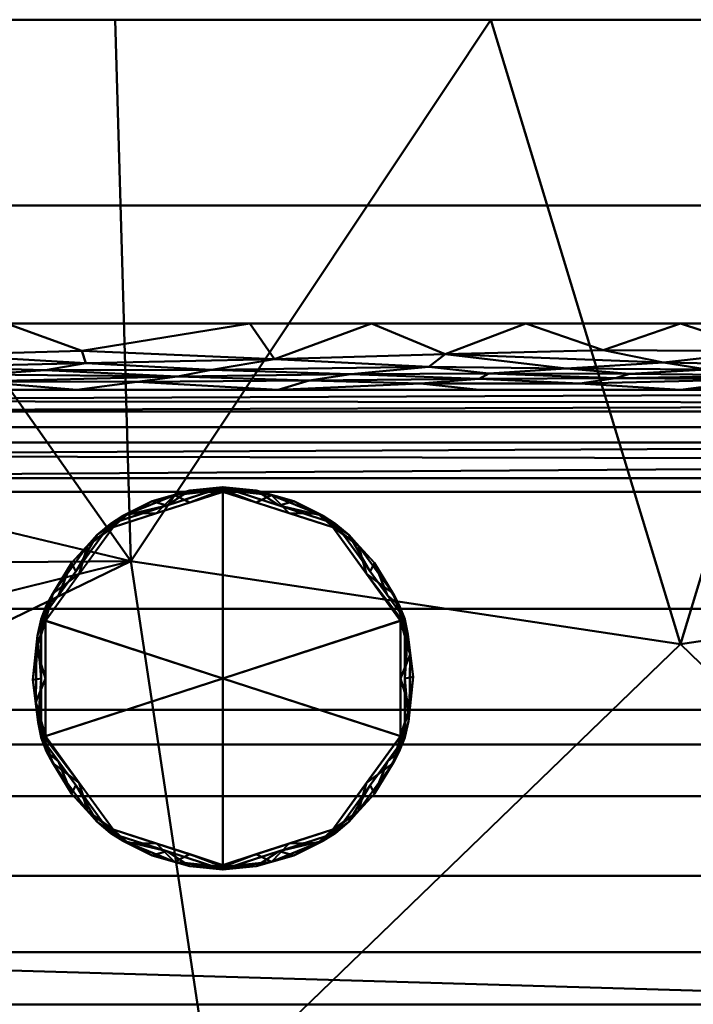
# Model space of a CAD drawing. Header units: millimetres. Extents: x -205 to 209, y -289 to 230.
# Tile 5 of 10: x -104 to 2, y 75 to 230. Entities that reach past the tile are written whole.
import ezdxf

# ---------------------------------------------------------------- set-up
doc = ezdxf.new("R2010")
doc.units = ezdxf.units.MM
doc.layers.add('3D-G-PLANOTM', color=6, linetype='Continuous', lineweight=30)

# ---------------------------------------------------------------- blocks, each defined once
blk = doc.blocks.new('族几何图形组合_2719-_3D_')
at = {"layer": '3D-G-PLANOTM', "lineweight": 40}
mesh = blk.add_polyface(dxfattribs=at)
corners = [(-200.77, 229.5, 53.75), (-146.04, 229.5, 30.53), (-88.68, 229.5, 14.81), (-29.74, 229.5, 6.88), (29.74, 229.5, 6.88), (88.69, 229.5, 14.81), (146.05, 229.5, 30.53), (200.77, 229.5, 53.75), (201.73, 201.09, 49.48), (202.53, 172.39, 47.22), (203.06, 143.58, 46.93), (203.2, 115.46, 48.49), (203.24, 87.67, 51.98), (203.55, 59.94, 57.64), (204.16, 32.42, 65.53), (204.58, 5.72, 75.22), (204.44, -20.45, 86.62), (203.56, -46.01, 99.62), (202, -70.65, 114.09), (199.68, -94.13, 129.82), (195.68, -117, 146.62), (189.29, -138.65, 163.52), (182.37, -158.94, 181.5), (174.19, -178.62, 201), (164.32, -196.82, 220.74), (152.53, -213.59, 240.58), (138.77, -228.88, 260.33), (123.4, -242.57, 280.06), (106.93, -254.6, 299.98), (89.74, -264.92, 320.25), (72.15, -273.5, 340.97), (54.47, -280.31, 362.26), (37.1, -285.34, 384.28), (20.97, -288.58, 407.54), (23.15, -288.58, 408.66), (25.27, -288.58, 409.9), (0.37, -289.11, 409.9), (-25.27, -288.58, 409.9), (-23.15, -288.58, 408.66), (-20.97, -288.58, 407.54), (-37.1, -285.34, 384.28), (-54.47, -280.31, 362.26), (-72.15, -273.5, 340.97), (-89.74, -264.92, 320.25), (-106.93, -254.6, 299.98), (-123.4, -242.57, 280.06), (-138.77, -228.88, 260.33), (-152.53, -213.59, 240.58), (-164.32, -196.82, 220.74), (-174.19, -178.62, 201), (-182.37, -158.94, 181.5), (-189.29, -138.65, 163.52), (-195.68, -117, 146.62), (-199.68, -94.13, 129.82), (-202, -70.65, 114.09), (-203.56, -46.01, 99.62), (-204.44, -20.45, 86.62), (-204.58, 5.72, 75.22), (-204.16, 32.42, 65.53), (-203.55, 59.94, 57.64), (-203.24, 87.67, 51.98), (-203.2, 115.46, 48.49), (-203.06, 143.58, 46.93), (-202.53, 172.39, 47.22), (-201.73, 201.09, 49.48), (14.93, -288.8, 409.9), (-14.97, -288.79, 409.9), (20.1, -288.69, 409.9), (-20.12, -288.69, 409.9), (22.69, -288.63, 409.9), (-22.7, -288.63, 409.9), (23.98, -288.61, 409.9), (-21.41, -288.66, 409.9), (21.4, -288.66, 409.9), (-23.98, -288.61, 409.9), (23.33, -288.62, 409.9), (-20.76, -288.67, 409.9), (20.75, -288.68, 409.9), (-23.34, -288.62, 409.9), (23.01, -288.63, 409.9), (-20.44, -288.68, 409.9), (20.43, -288.68, 409.9), (-23.02, -288.63, 409.9), (22.85, -288.63, 409.9), (-20.6, -288.68, 409.9), (20.59, -288.68, 409.9), (-22.86, -288.63, 409.9), (22.93, -288.63, 409.9), (-22.94, -288.63, 409.9), (-22.06, -288.58, 408.1), (22.06, -288.58, 408.1), (-24.1, -288.58, 409.21), (24.1, -288.58, 409.21), (-22.6, -288.58, 408.38), (21.51, -288.58, 407.82), (21.24, -288.58, 407.68), (-21.51, -288.58, 407.82), (22.6, -288.58, 408.38), (-23.62, -288.58, 408.94), (23.62, -288.58, 408.94), (-22.88, -288.58, 408.52), (21.78, -288.58, 407.96), (21.1, -288.58, 407.61), (-21.24, -288.58, 407.68), (-21.78, -288.58, 407.96), (22.88, -288.58, 408.52), (-23.39, -288.58, 408.8), (23.39, -288.58, 408.8), (-23.01, -288.58, 408.59), (21.65, -288.58, 407.89), (-23.51, -288.58, 408.87), (-21.1, -288.58, 407.61), (-21.65, -288.58, 407.89), (23.01, -288.58, 408.59), (23.27, -288.58, 408.73), (-23.27, -288.58, 408.73), (23.51, -288.58, 408.87), (-23.08, -288.58, 408.63), (-21.09, -288.67, 409.9), (-22.05, -288.65, 409.9), (22.77, -288.63, 409.9), (-22.78, -288.63, 409.9), (23.17, -288.62, 409.9), (-23.18, -288.62, 409.9), (21.07, -288.67, 409.9), (23.66, -288.61, 409.9), (-23.66, -288.61, 409.9), (22.04, -288.65, 409.9), (-21.25, -288.66, 409.9), (-20.93, -288.67, 409.9), (-21.73, -288.65, 409.9), (-22.37, -288.64, 409.9), (22.36, -288.64, 409.9), (21.23, -288.67, 409.9), (23.09, -288.63, 409.9), (-23.1, -288.62, 409.9), (20.91, -288.67, 409.9), (23.5, -288.62, 409.9), (-23.5, -288.62, 409.9), (21.72, -288.66, 409.9), (-21.57, -288.66, 409.9), (-21.89, -288.65, 409.9), (-22.54, -288.64, 409.9), (22.53, -288.64, 409.9), (21.88, -288.65, 409.9), (23.41, -288.62, 409.9), (-23.42, -288.62, 409.9), (21.56, -288.66, 409.9), (21.38, -288.58, 407.75), (-23.56, -288.58, 408.9), (22.74, -288.58, 408.45), (-21.92, -288.58, 408.03), (-22.74, -288.58, 408.45), (23.86, -288.58, 409.08), (21.92, -288.58, 408.03), (-22.33, -288.58, 408.24), (-21.38, -288.58, 407.75), (23.56, -288.58, 408.9), (-23.86, -288.58, 409.08), (22.33, -288.58, 408.24), (23.74, -288.58, 409.01), (-22.19, -288.58, 408.17), (23.68, -288.58, 408.97), (-23.74, -288.58, 409.01), (22.19, -288.58, 408.17), (23.8, -288.58, 409.04), (-23.8, -288.58, 409.04), (-23.68, -288.58, 408.97), (23.82, -288.61, 409.9), (-23.82, -288.61, 409.9), (23.74, -288.61, 409.9), (23.58, -288.62, 409.9), (-23.58, -288.61, 409.9), (-23.74, -288.61, 409.9), (23.98, -288.58, 409.14), (23.92, -288.58, 409.11), (-23.98, -288.58, 409.14), (-23.92, -288.58, 409.11), (-23.9, -288.61, 409.9), (23.9, -288.61, 409.9), (-24.04, -288.58, 409.18), (24.04, -288.58, 409.18), (31.48, -224.92, 210.63), (0, -48.21, 46), (-48.6, -245.18, 251.22), (89.63, -145.72, 125.17), (-73.59, 60.41, 14.14), (73.59, 60.41, 14.14), (-75.27, -148.09, 123.78), (95.97, -212.65, 207.98), (-100.38, -222.89, 226.76), (53.73, -263.42, 297.34), (-128.67, -160.44, 153.72), (0, 131.53, -0.89), (-46.16, -272.72, 324.88), (-15, -275.67, 328.28), (14.89, -273.21, 319.22), (-69.01, -202.5, 184.33), (-10.7, -185.38, 154.25), (-14.6, -121.5, 92.9), (-7.54, -248.17, 251.76), (-104.18, -40.3, 55.6), (104.18, -40.3, 55.6), (-86.2, 144.55, 7.04), (86.2, 144.55, 7.04)]
mesh.append_faces([[corners[k] for k in face] for face in [(28, 191, 27), (29, 191, 28), (27, 189, 26), (31, 191, 30), (123, 115, 135), (97, 132, 159), (151, 130, 89), (22, 185, 21), (133, 109, 73), (150, 132, 97), (65, 32, 67), (13, 187, 12), (88, 117, 86), (44, 190, 43), (69, 113, 120), (47, 190, 46), (115, 123, 106), (46, 190, 45), (3, 203, 2), (72, 112, 128), (117, 88, 38), (57, 201, 56), (98, 138, 167), (60, 186, 59), (59, 186, 58), (24, 189, 23), (155, 131, 93), (109, 133, 94), (148, 136, 95), (136, 148, 124), (132, 150, 143), (130, 151, 140), (131, 155, 119), (75, 157, 145), (119, 161, 141), (172, 167, 138), (175, 170, 153), (167, 172, 163), (170, 175, 168), (180, 74, 91), (74, 180, 178), (26, 189, 25), (49, 190, 48), (41, 194, 40), (66, 195, 36), (17, 202, 16), (6, 204, 5), (11, 204, 10)]], dxfattribs={"vtx0": -1, "vtx1": -1})
mesh.append_faces([[corners[k] for k in face] for face in [(189, 185, 22), (36, 195, 196), (32, 65, 191), (189, 27, 191), (14, 202, 187), (18, 185, 202), (12, 187, 204), (204, 6, 9), (193, 204, 187), (40, 194, 68), (43, 190, 194), (192, 54, 201), (1, 203, 63), (193, 203, 3), (183, 201, 186), (204, 193, 4), (186, 201, 58), (195, 66, 194), (200, 197, 198), (196, 182, 191), (200, 198, 182), (202, 183, 187), (183, 186, 187), (193, 186, 203), (185, 198, 199), (194, 190, 184), (185, 189, 182), (197, 184, 190), (182, 189, 191), (197, 192, 188), (49, 192, 190), (187, 186, 193), (195, 194, 184), (200, 195, 184), (196, 195, 200), (65, 196, 191), (192, 197, 190), (197, 188, 198), (199, 198, 188), (185, 182, 198), (201, 199, 188), (185, 199, 183), (200, 184, 197), (196, 200, 182), (199, 201, 183), (188, 192, 201), (185, 183, 202), (203, 186, 60)]], dxfattribs={"vtx0": -1, "vtx1": -1, "vtx2": -1})
mesh.append_faces([[corners[k] for k in face] for face in [(103, 76, 129), (79, 34, 114), (96, 118, 128), (75, 107, 116), (149, 78, 146), (33, 77, 85), (185, 20, 21), (75, 116, 157), (70, 108, 100), (69, 105, 113), (202, 14, 15), (187, 13, 14), (153, 170, 125), (204, 11, 12), (124, 148, 94), (204, 9, 10), (122, 114, 107), (38, 88, 82), (34, 79, 87), (67, 32, 33), (194, 41, 42), (39, 80, 84), (82, 115, 38), (174, 179, 168), (156, 129, 118), (86, 117, 108), (107, 75, 122), (190, 47, 48), (95, 136, 77), (113, 83, 120), (192, 50, 51), (72, 104, 112), (108, 70, 121), (94, 133, 124), (73, 109, 101), (39, 68, 80), (39, 84, 76), (78, 110, 106), (203, 1, 2), (108, 121, 86), (68, 39, 40), (34, 87, 83), (201, 54, 55), (114, 134, 79), (141, 161, 89), (129, 156, 103), (140, 151, 104), (143, 150, 105), (114, 122, 134), (115, 82, 135), (171, 162, 160), (98, 146, 138), (90, 144, 139), (104, 72, 140), (89, 130, 141), (131, 152, 93), (105, 69, 143), (127, 164, 159), (99, 137, 145), (78, 149, 110), (139, 154, 90), (146, 98, 149), (142, 100, 152), (125, 165, 153), (147, 101, 154), (118, 96, 156), (178, 180, 176), (164, 127, 144), (162, 171, 137), (137, 99, 162), (126, 166, 163), (144, 90, 164), (125, 160, 165), (126, 158, 166), (181, 71, 179), (160, 125, 171), (158, 126, 173), (168, 175, 174), (169, 176, 177), (176, 169, 178), (71, 181, 92), (179, 174, 181), (192, 52, 53), (190, 44, 45), (193, 3, 4), (196, 65, 36), (204, 4, 5), (203, 62, 63)]], dxfattribs={"vtx0": -1, "vtx2": -1})
mesh.append_faces([[corners[k] for k in face] for face in [(33, 85, 81, 67), (76, 103, 111, 39), (77, 33, 102, 95)]], dxfattribs={"vtx0": -1, "vtx3": -1})
mesh.append_faces([[corners[k] for k in face] for face in [(0, 1, 64)]], dxfattribs={"vtx1": -1})
mesh.append_faces([[corners[k] for k in face] for face in [(29, 30, 191), (157, 99, 145), (24, 25, 189), (147, 73, 101), (139, 147, 154), (31, 32, 191), (22, 23, 189), (132, 127, 159), (19, 20, 185), (113, 34, 83), (15, 16, 202), (8, 9, 6), (131, 142, 152), (18, 19, 185), (177, 158, 173), (142, 70, 100), (112, 96, 128), (53, 54, 192), (42, 43, 194), (66, 68, 194), (51, 52, 192), (49, 50, 192), (63, 64, 1), (123, 78, 106), (61, 62, 203), (57, 58, 201), (55, 56, 201), (155, 161, 119), (172, 126, 163), (173, 169, 177), (17, 18, 202), (60, 61, 203)]], dxfattribs={"vtx1": -1, "vtx2": -1})
mesh.append_faces([[corners[k] for k in face] for face in [(74, 37, 91), (6, 7, 8), (92, 35, 71)]], dxfattribs={"vtx2": -1})
mesh = blk.add_polyface(dxfattribs=at)
corners = [(186.49, 229.5, 447.86), (-186.49, 229.5, 447.86), (-191.74, 216.3, 445.05), (-196.63, 200.34, 441.66), (-201.1, 181.85, 437.73), (201.1, 181.85, 437.73), (196.63, 200.34, 441.66), (191.74, 216.3, 445.05)]
mesh.append_faces([[corners[k] for k in face] for face in [(3, 1, 2)]], dxfattribs={"vtx0": -1})
mesh.append_faces([[corners[k] for k in face] for face in [(3, 6, 0, 1)]], dxfattribs={"vtx0": -1, "vtx1": -1, "vtx3": -1})
mesh.append_faces([[corners[k] for k in face] for face in [(6, 7, 0), (4, 5, 6, 3)]], dxfattribs={"vtx2": -1})
mesh = blk.add_polyface(dxfattribs=at)
corners = [(-186.49, 229.5, 447.86), (186.49, 229.5, 447.86), (194.05, 229.5, 443.55), (200.77, 229.5, 438.06), (200.77, 229.5, 53.75), (146.05, 229.5, 30.53), (88.69, 229.5, 14.81), (29.74, 229.5, 6.88), (-29.74, 229.5, 6.88), (-88.68, 229.5, 14.81), (-146.04, 229.5, 30.53), (-200.77, 229.5, 53.75), (-200.77, 229.5, 438.06), (-194.05, 229.5, 443.55)]
mesh.append_faces([[corners[k] for k in face] for face in [(8, 0, 1, 7)]], dxfattribs={"vtx0": -1, "vtx2": -1})
mesh.append_faces([[corners[k] for k in face] for face in [(11, 12, 10), (4, 5, 3)]], dxfattribs={"vtx1": -1})
mesh.append_faces([[corners[k] for k in face] for face in [(9, 10, 0, 8), (6, 7, 1, 5)]], dxfattribs={"vtx1": -1, "vtx2": -1})
mesh.append_faces([[corners[k] for k in face] for face in [(12, 13, 0, 10), (1, 2, 3, 5)]], dxfattribs={"vtx2": -1, "vtx3": -1})
mesh = blk.add_polyface(dxfattribs=at)
corners = [(201.1, 181.85, 437.73), (-201.1, 181.85, 437.73), (-201.72, 178.44, 437.11), (-202.43, 176.3, 436.37), (-202.51, 173.27, 427.86), (-202.55, 171.42, 418.57), (202.55, 171.42, 418.57), (202.51, 173.27, 427.86), (202.43, 176.3, 436.37), (201.72, 178.44, 437.11), (48.49, 181.85, 437.73), (0, 171.42, 418.57), (126.24, 171.42, 418.57), (-48.49, 181.85, 437.73), (124.79, 181.85, 437.73), (-124.79, 181.85, 437.73), (-126.24, 171.42, 418.57), (162.95, 181.85, 437.73), (-162.95, 181.85, 437.73), (143.87, 174.62, 434.01), (-143.87, 174.62, 434.01), (175.46, 177.06, 436.74), (-175.46, 177.06, 436.74), (202.47, 174.79, 432.12), (-202.47, 174.79, 432.12), (143.87, 177.08, 436.75), (93.27, 175.6, 435.76), (24.01, 174.3, 433.05), (-143.87, 177.08, 436.75), (-93.27, 175.6, 435.76), (-171.65, 173.82, 430.98), (-136, 173.23, 427.6), (-63.12, 171.42, 418.57), (164.4, 171.42, 418.57), (145.32, 173.16, 427.15), (63.12, 171.42, 418.57), (94.68, 173.27, 427.83), (-94.68, 171.42, 418.57), (-78.9, 173.54, 429.45), (-39.49, 175.01, 434.89), (-164.4, 171.42, 418.57), (172.84, 173.82, 430.98), (-31.56, 173.17, 427.25), (0, 181.85, 437.73), (-110.46, 172.71, 424.49), (-109.57, 173.81, 430.97), (182.41, 175.21, 435.22), (-182.41, 175.21, 435.22), (159.57, 175.63, 435.79), (-159.57, 175.63, 435.79), (115.73, 176.92, 436.69), (86.64, 181.85, 437.73), (118.37, 175.04, 434.94), (122.32, 173.81, 430.97), (96.83, 174.24, 432.81), (60.63, 174.63, 434.03), (49.88, 173.23, 427.58), (35.65, 176.23, 436.33), (-2.64, 175.74, 435.91), (74.11, 173.79, 430.85), (13.05, 173.09, 426.76), (72.46, 173, 426.23), (94.68, 171.42, 418.57), (-7.99, 173.96, 431.67), (-115.73, 176.92, 436.69), (-86.64, 181.85, 437.73), (-118.37, 175.04, 434.94), (165.76, 174.56, 433.86), (-165.83, 174.57, 433.89), (119.47, 172.91, 425.67), (31.56, 171.42, 418.57), (89.01, 172.51, 423.4), (56.69, 172.48, 423.28), (34.44, 172.61, 423.96), (175.96, 172.81, 425.08), (-85.23, 172.66, 424.23), (-58.22, 172.9, 425.62), (-51.72, 173.86, 431.19), (-73.56, 174.54, 433.79), (-63.71, 176.22, 436.32), (-31.56, 171.42, 418.57), (-36.9, 177.01, 436.72), (-15.78, 172.44, 423.07), (-10.21, 173.25, 427.72), (-24.24, 181.85, 437.73), (-12.12, 177.67, 436.93), (13.25, 177.47, 436.88), (24.24, 181.85, 437.73), (66.46, 176.95, 436.7), (31, 173.31, 428.09), (16.72, 173.7, 430.38), (-175.87, 172.81, 425.1), (-152.52, 172.56, 423.67), (-156.78, 173.33, 428.21), (-143.94, 173.85, 431.14), (-132.65, 172.46, 423.18), (93.93, 177.53, 436.89), (105.72, 181.85, 437.73), (-93.93, 177.53, 436.89), (-105.72, 181.85, 437.73), (-99.67, 174.53, 433.76), (-145.32, 171.42, 418.57), (182.02, 181.85, 437.73), (-182.02, 181.85, 437.73), (143.87, 181.85, 437.73), (-143.87, 181.85, 437.73), (145.32, 171.42, 418.57), (154.86, 172.43, 423.02), (135.85, 172.51, 423.42), (151.22, 173.85, 431.14), (140.8, 175.6, 435.76), (-140.8, 175.6, 435.76), (80.67, 174.74, 434.32), (68.65, 175.52, 435.66), (45.09, 173.97, 431.73), (40.95, 174.74, 434.32), (23.65, 175.21, 435.24), (4.22, 174.64, 434.06), (-17.9, 174.75, 434.33), (-30.05, 174.01, 431.89), (183.48, 171.42, 418.57), (-67.56, 181.85, 437.73), (-40.76, 172.44, 423.07), (67.56, 181.85, 437.73), (-202.53, 172.35, 423.22), (202.53, 172.35, 423.22), (-183.48, 171.42, 418.57)]
mesh.append_faces([[corners[k] for k in face] for face in [(2, 103, 1), (126, 124, 5), (102, 9, 0), (125, 120, 6)]], dxfattribs={"vtx0": -1})
mesh.append_faces([[corners[k] for k in face] for face in [(23, 41, 7), (9, 21, 8), (35, 72, 70), (84, 85, 43), (87, 57, 10), (97, 50, 14), (106, 108, 12)]], dxfattribs={"vtx0": -1, "vtx1": -1})
mesh.append_faces([[corners[k] for k in face] for face in [(53, 69, 34), (48, 110, 19), (29, 98, 64), (9, 102, 21), (28, 18, 22), (103, 2, 22), (26, 50, 96), (25, 21, 17), (52, 110, 50), (64, 15, 28), (48, 67, 46), (41, 74, 7), (49, 28, 22), (34, 108, 107), (47, 22, 3), (50, 25, 14), (21, 46, 8), (21, 48, 46), (112, 113, 55), (27, 115, 116), (38, 77, 78), (49, 22, 47), (64, 28, 111), (31, 44, 45), (93, 91, 92), (30, 93, 94), (124, 126, 91), (83, 42, 82), (44, 75, 38), (120, 125, 74), (36, 54, 59), (70, 72, 73), (53, 19, 52), (59, 54, 112), (29, 78, 79), (31, 95, 44), (64, 66, 29), (75, 76, 38), (75, 44, 37), (92, 95, 31), (4, 91, 30), (109, 34, 41), (82, 42, 122), (38, 76, 77), (114, 115, 27), (45, 44, 38), (38, 78, 100), (94, 45, 20), (21, 25, 48), (41, 23, 46), (24, 30, 47), (68, 20, 49), (110, 48, 25), (46, 67, 41), (68, 49, 47), (111, 49, 20), (50, 26, 52), (50, 97, 96), (53, 52, 54), (53, 34, 109), (54, 52, 26), (69, 53, 36), (112, 54, 26), (36, 53, 54), (57, 88, 10), (115, 114, 55), (73, 89, 60), (59, 61, 36), (57, 87, 86), (63, 118, 119), (43, 85, 86), (85, 81, 58), (114, 59, 55), (61, 59, 56), (89, 90, 60), (56, 72, 61), (61, 71, 36), (117, 63, 90), (63, 117, 118), (28, 49, 111), (20, 45, 66), (98, 79, 121), (98, 99, 64), (100, 66, 45), (48, 19, 67), (109, 67, 19), (47, 30, 68), (68, 30, 94), (69, 36, 71), (106, 107, 108), (71, 61, 72), (69, 71, 62), (72, 56, 73), (71, 72, 35), (89, 73, 56), (11, 73, 60), (34, 74, 41), (76, 42, 77), (75, 32, 76), (76, 122, 42), (42, 83, 119), (39, 79, 78), (39, 78, 77), (100, 29, 66), (81, 79, 39), (81, 13, 79), (118, 81, 39), (81, 85, 84), (11, 60, 82), (83, 63, 119), (82, 60, 83), (90, 83, 60), (86, 85, 58), (116, 86, 58), (57, 115, 113), (88, 26, 96), (114, 89, 56), (89, 114, 90), (117, 90, 27), (83, 90, 63), (92, 91, 40), (93, 92, 31), (94, 93, 31), (91, 93, 30), (45, 94, 31), (94, 20, 68), (95, 92, 101), (44, 95, 16), (79, 98, 29), (38, 100, 45), (78, 29, 100), (107, 74, 34), (74, 107, 33), (108, 34, 69), (69, 12, 108), (67, 109, 41), (53, 109, 19), (50, 110, 25), (52, 19, 110), (20, 66, 111), (64, 111, 66), (113, 26, 88), (59, 112, 55), (26, 113, 112), (57, 113, 88), (114, 27, 90), (59, 114, 56), (113, 115, 55), (116, 115, 57), (86, 116, 57), (117, 116, 58), (116, 117, 27), (58, 81, 118), (58, 118, 117), (119, 39, 77), (39, 119, 118), (42, 119, 77), (32, 122, 76), (51, 88, 96)]], dxfattribs={"vtx0": -1, "vtx1": -1, "vtx2": -1})
mesh.append_faces([[corners[k] for k in face] for face in [(22, 18, 103), (47, 3, 24), (22, 2, 3), (46, 23, 8), (30, 24, 4), (71, 35, 62), (107, 106, 33), (69, 62, 12), (91, 4, 124), (92, 40, 101), (74, 33, 120), (79, 13, 121)]], dxfattribs={"vtx0": -1, "vtx2": -1})
mesh.append_faces([[corners[k] for k in face] for face in [(25, 17, 104, 14), (28, 15, 105, 18), (98, 121, 65, 99), (88, 51, 123, 10)]], dxfattribs={"vtx0": -1, "vtx3": -1})
mesh.append_faces([[corners[k] for k in face] for face in [(16, 37, 44), (32, 80, 122), (11, 70, 73), (37, 32, 75), (84, 13, 81), (87, 43, 86), (101, 16, 95), (97, 51, 96), (99, 15, 64), (102, 17, 21), (125, 7, 74), (126, 40, 91)]], dxfattribs={"vtx1": -1, "vtx2": -1})
mesh.append_faces([[corners[k] for k in face] for face in [(80, 11, 82, 122)]], dxfattribs={"vtx1": -1, "vtx2": -1, "vtx3": -1})
mesh = blk.add_polyface(dxfattribs=at)
corners = [(-202.85, 157.55, 409.9), (202.85, 157.55, 409.9), (202.74, 163.16, 410.96), (202.63, 168.02, 413.99), (202.55, 171.42, 418.57), (-202.55, 171.42, 418.57), (-202.63, 168.02, 413.99), (-202.74, 163.16, 410.96), (-202.78, 161.11, 410.57), (202.79, 160.36, 410.43), (202.68, 165.59, 412.47), (-202.68, 165.59, 412.47), (202.6, 169.26, 415.66), (-202.59, 169.72, 416.28)]
mesh.append_faces([[corners[k] for k in face] for face in [(13, 12, 4), (9, 8, 0)]], dxfattribs={"vtx0": -1, "vtx2": -1})
mesh.append_faces([[corners[k] for k in face] for face in [(7, 8, 2), (9, 2, 8), (3, 12, 6), (13, 6, 12)]], dxfattribs={"vtx1": -1, "vtx2": -1})
mesh.append_faces([[corners[k] for k in face] for face in [(2, 10, 11, 7), (10, 3, 6, 11)]], dxfattribs={"vtx1": -1, "vtx3": -1})
mesh.append_faces([[corners[k] for k in face] for face in [(0, 1, 9), (4, 5, 13)]], dxfattribs={"vtx2": -1})
mesh = blk.add_polyface(dxfattribs=at)
corners = [(-53.71, -280.56, 409.9), (53.71, -280.56, 409.9), (76.25, -271.67, 409.9), (97.16, -260.72, 409.9), (116.17, -248.14, 409.9), (132.97, -234.38, 409.9), (147.28, -219.87, 409.9), (158.91, -205.04, 409.9), (168.11, -190.38, 409.9), (175.25, -176.34, 409.9), (180.69, -163.42, 409.9), (184.79, -152.08, 409.9), (187.91, -142.79, 409.9), (190.35, -135.42, 409.9), (192.33, -129.21, 409.9), (194.03, -123.36, 409.9), (195.66, -117.08, 409.9), (197.25, -109.76, 409.9), (198.77, -100.85, 409.9), (200.2, -89.79, 409.9), (201.51, -76.59, 409.9), (202.64, -61.78, 409.9), (203.56, -45.96, 409.9), (204.21, -29.7, 409.9), (204.54, -13.55, 409.9), (204.6, 2.2, 409.9), (204.44, 17.43, 409.9), (204.17, 32.04, 409.9), (203.85, 45.93, 409.9), (203.56, 59, 409.9), (203.37, 71.28, 409.9), (203.26, 83.18, 409.9), (203.21, 95.16, 409.9), (203.2, 107.67, 409.9), (203.2, 121.21, 409.9), (203.13, 137.04, 409.9), (202.85, 157.55, 409.9), (-202.85, 157.55, 409.9), (-203.13, 137.04, 409.9), (-203.2, 121.21, 409.9), (-203.2, 107.67, 409.9), (-203.21, 95.16, 409.9), (-203.26, 83.18, 409.9), (-203.37, 71.28, 409.9), (-203.56, 59, 409.9), (-203.85, 45.93, 409.9), (-204.17, 32.04, 409.9), (-204.44, 17.43, 409.9), (-204.6, 2.2, 409.9), (-204.54, -13.55, 409.9), (-204.21, -29.7, 409.9), (-203.56, -45.96, 409.9), (-202.64, -61.78, 409.9), (-201.51, -76.59, 409.9), (-200.2, -89.79, 409.9), (-198.77, -100.85, 409.9), (-197.25, -109.76, 409.9), (-195.66, -117.08, 409.9), (-194.03, -123.36, 409.9), (-192.33, -129.21, 409.9), (-190.35, -135.42, 409.9), (-187.91, -142.79, 409.9), (-184.79, -152.08, 409.9), (-180.69, -163.42, 409.9), (-175.25, -176.34, 409.9), (-168.11, -190.38, 409.9), (-158.91, -205.04, 409.9), (-147.28, -219.87, 409.9), (-132.97, -234.38, 409.9), (-116.17, -248.14, 409.9), (-97.16, -260.72, 409.9), (-76.25, -271.67, 409.9)]
mesh.append_faces([[corners[k] for k in face] for face in [(38, 35, 36, 37), (2, 0, 1)]], dxfattribs={"vtx0": -1})
mesh.append_faces([[corners[k] for k in face] for face in [(19, 55, 18), (31, 42, 30)]], dxfattribs={"vtx0": -1, "vtx1": -1})
mesh.append_faces([[corners[k] for k in face] for face in [(59, 14, 18, 55)]], dxfattribs={"vtx0": -1, "vtx1": -1, "vtx2": -1, "vtx3": -1})
mesh.append_faces([[corners[k] for k in face] for face in [(4, 10, 69, 70)]], dxfattribs={"vtx0": -1, "vtx1": -1, "vtx3": -1})
mesh.append_faces([[corners[k] for k in face] for face in [(61, 12, 13, 60), (62, 11, 12, 61), (15, 17, 18, 14), (60, 13, 14, 59), (44, 28, 29, 43), (43, 29, 30, 42), (41, 32, 33, 40), (39, 34, 35, 38), (40, 33, 34, 39), (42, 31, 32, 41), (65, 67, 68, 64), (64, 68, 69, 63), (28, 44, 45)]], dxfattribs={"vtx0": -1, "vtx2": -1})
mesh.append_faces([[corners[k] for k in face] for face in [(16, 17, 15), (7, 8, 6), (66, 67, 65), (57, 58, 56)]], dxfattribs={"vtx1": -1})
mesh.append_faces([[corners[k] for k in face] for face in [(62, 63, 11), (53, 54, 20)]], dxfattribs={"vtx1": -1, "vtx2": -1})
mesh.append_faces([[corners[k] for k in face] for face in [(10, 11, 63, 69)]], dxfattribs={"vtx1": -1, "vtx2": -1, "vtx3": -1})
mesh.append_faces([[corners[k] for k in face] for face in [(3, 4, 70, 71), (2, 3, 71, 0), (8, 9, 5, 6), (4, 5, 9, 10), (23, 24, 49, 50), (22, 23, 50, 51), (24, 25, 48, 49), (25, 26, 47, 48), (26, 27, 46, 47), (27, 28, 45, 46), (21, 22, 51, 52), (20, 21, 52, 53), (19, 20, 54, 55), (58, 59, 55, 56)]], dxfattribs={"vtx1": -1, "vtx3": -1})
blk = doc.blocks.new('族几何图形组合_8211-_3D_')
at = {"layer": '3D-G-PLANOTM', "lineweight": 40}
mesh = blk.add_polyface(dxfattribs=at)
corners = [(172.5, 75, 418.3), (172.5, -114.2, 418.3), (166.62, -158.85, 418.3), (149.39, -200.45, 418.3), (121.98, -236.18, 418.3), (86.25, -263.59, 418.3), (44.65, -280.82, 418.3), (0, -286.7, 418.3), (-44.65, -280.82, 418.3), (-86.25, -263.59, 418.3), (-121.98, -236.18, 418.3), (-149.39, -200.45, 418.3), (-166.62, -158.85, 418.3), (-172.5, -114.2, 418.3), (-172.5, 75, 418.3), (-155, 75, 418.3), (-155, 155.44, 418.3), (155, 155.44, 418.3), (155, 75, 418.3)]
mesh.append_faces([[corners[k] for k in face] for face in [(18, 15, 16, 17), (1, 18, 0)]], dxfattribs={"vtx0": -1})
mesh.append_faces([[corners[k] for k in face] for face in [(7, 1, 6)]], dxfattribs={"vtx0": -1, "vtx1": -1})
mesh.append_faces([[corners[k] for k in face] for face in [(13, 18, 1, 7)]], dxfattribs={"vtx0": -1, "vtx1": -1, "vtx2": -1, "vtx3": -1})
mesh.append_faces([[corners[k] for k in face] for face in [(13, 9, 10)]], dxfattribs={"vtx0": -1, "vtx2": -1})
mesh.append_faces([[corners[k] for k in face] for face in [(13, 7, 8, 9), (1, 4, 5, 6)]], dxfattribs={"vtx0": -1, "vtx3": -1})
mesh.append_faces([[corners[k] for k in face] for face in [(11, 12, 13, 10)]], dxfattribs={"vtx2": -1})
mesh.append_faces([[corners[k] for k in face] for face in [(13, 14, 15, 18)]], dxfattribs={"vtx2": -1, "vtx3": -1})
mesh.append_faces([[corners[k] for k in face] for face in [(1, 2, 3, 4)]], dxfattribs={"vtx3": -1})
mesh = blk.add_polyface(dxfattribs=at)
corners = [(155, 155.44, 466.8), (155, 155.44, 418.3), (-155, 155.44, 418.3), (-155, 155.44, 466.8)]
mesh.append_faces([[corners[k] for k in face] for face in [(0, 1, 2, 3)]])
mesh = blk.add_polyface(dxfattribs=at)
corners = [(155, 75, 453.3), (155, 115.75, 456.9), (155, 155.44, 466.8), (-155, 155.44, 466.8), (-155, 115.75, 456.9), (-155, 75, 453.3)]
mesh.append_faces([[corners[k] for k in face] for face in [(2, 3, 4, 1), (5, 0, 1, 4)]], dxfattribs={"vtx2": -1})

msp = doc.modelspace()

# ---------------------------------------------------------------- block references
at = {"color": 251, "lineweight": 40}
msp.add_blockref('族几何图形组合_2719-_3D_', (0, 0), dxfattribs=at)
at = {"layer": '3D-G-PLANOTM', "lineweight": 40}
msp.add_blockref('族几何图形组合_8211-_3D_', (0, 0), dxfattribs=at)

# ---------------------------------------------------------------- meshes
mesh = msp.add_polyface(dxfattribs=at)
corners = [(-71.77, 156.15, 415.58), (-89.41, 150.42, 415.58), (-100.3, 135.42, 415.58), (-100.3, 116.88, 415.58), (-89.41, 101.88, 415.58), (-71.77, 96.15, 415.58), (-71.77, 96.33, 416.99), (-71.77, 96.86, 418.3), (-88.99, 102.45, 418.3), (-99.63, 117.1, 418.3), (-99.63, 135.2, 418.3), (-88.99, 149.85, 418.3), (-71.77, 155.44, 418.3), (-71.77, 155.97, 416.99), (-82.18, 100.24, 418.3), (-86.66, 100.32, 417), (-94.31, 109.78, 418.3), (-98.45, 112.84, 416.99), (-101.6, 125.93, 416.97), (-82.18, 152.06, 418.3), (-86.66, 151.99, 417), (-94.31, 142.53, 418.3), (-98.45, 139.47, 416.99), (-80.59, 99.02, 415.58), (-93.01, 105.38, 417.36), (-80.59, 153.29, 415.58), (-93.01, 146.93, 417.36), (-94.85, 109.38, 415.58), (-94.85, 142.92, 415.58), (-91.5, 103.65, 416.47), (-95.53, 108.01, 416.67), (-97.58, 113.13, 415.58), (-99.44, 114.67, 416.28), (-100.78, 119.2, 416.95), (-99.63, 126.15, 418.3), (-101.02, 130.73, 417.64), (-100.89, 132.9, 416.7), (-101.13, 122.43, 417.66), (-100, 117.19, 417.61), (-91.5, 148.66, 416.47), (-95.53, 144.29, 416.67), (-97.58, 139.17, 415.58), (-99.44, 137.63, 416.28), (-76.97, 98.55, 418.3), (-71.77, 96.57, 417.58), (-79.37, 97.38, 417.21), (-76.99, 96.66, 416.35), (-82.9, 98.36, 416.4), (-87.5, 100.66, 416.29), (-100.3, 126.15, 415.58), (-76.97, 153.75, 418.3), (-71.77, 155.73, 417.58), (-79.37, 154.92, 417.21), (-76.99, 155.64, 416.35), (-82.9, 153.94, 416.4), (-87.5, 151.64, 416.29)]
mesh.append_faces([[corners[k] for k in face] for face in [(43, 44, 7)]], dxfattribs={"vtx0": -1})
mesh.append_faces([[corners[k] for k in face] for face in [(8, 15, 14), (25, 53, 0), (13, 52, 51), (6, 46, 5), (27, 30, 31), (5, 46, 23), (23, 48, 4), (49, 36, 2), (3, 33, 49), (0, 53, 13)]], dxfattribs={"vtx0": -1, "vtx1": -1})
mesh.append_faces([[corners[k] for k in face] for face in [(23, 47, 48), (20, 39, 26), (20, 54, 55), (35, 36, 18), (24, 15, 8), (30, 29, 24), (32, 33, 3), (52, 50, 51), (18, 49, 33), (54, 52, 53), (6, 45, 46), (11, 20, 26), (15, 24, 29), (35, 37, 34), (18, 37, 35), (37, 18, 33), (16, 17, 24), (17, 32, 30), (40, 26, 39), (55, 39, 20), (22, 21, 26), (30, 24, 17), (48, 47, 15), (27, 29, 30), (30, 32, 31), (33, 32, 17), (37, 38, 9), (36, 49, 18), (10, 22, 35), (36, 35, 22), (36, 22, 42), (38, 37, 33), (33, 17, 38), (16, 38, 17), (26, 40, 22), (39, 28, 40), (41, 42, 40), (36, 42, 2), (40, 42, 22), (45, 14, 15), (43, 45, 44), (46, 47, 23), (47, 45, 15), (45, 47, 46), (15, 29, 48), (29, 4, 48), (53, 52, 13), (52, 20, 19), (54, 53, 25), (52, 54, 20), (25, 55, 54), (1, 39, 55)]], dxfattribs={"vtx0": -1, "vtx1": -1, "vtx2": -1})
mesh.append_faces([[corners[k] for k in face] for face in [(32, 3, 31), (35, 34, 10), (52, 19, 50), (55, 25, 1)]], dxfattribs={"vtx0": -1, "vtx2": -1})
mesh.append_faces([[corners[k] for k in face] for face in [(16, 9, 38), (43, 14, 45), (8, 16, 24), (21, 11, 26), (10, 21, 22), (11, 19, 20), (28, 41, 40), (27, 4, 29), (9, 34, 37), (1, 28, 39), (41, 2, 42), (6, 44, 45)]], dxfattribs={"vtx1": -1, "vtx2": -1})
mesh.append_faces([[corners[k] for k in face] for face in [(50, 12, 51)]], dxfattribs={"vtx2": -1})
mesh = msp.add_polyface(dxfattribs=at)
corners = [(-71.77, 126.15, 409.9), (-71.77, 96.15, 409.9), (-89.41, 101.88, 409.9), (-100.3, 116.88, 409.9), (-100.3, 135.42, 409.9), (-89.41, 150.42, 409.9), (-71.77, 156.15, 409.9)]
mesh.append_faces([[corners[k] for k in face] for face in [(0, 4, 5, 6)]], dxfattribs={"vtx0": -1})
mesh.append_faces([[corners[k] for k in face] for face in [(0, 3, 4)]], dxfattribs={"vtx0": -1, "vtx2": -1})
mesh.append_faces([[corners[k] for k in face] for face in [(0, 1, 2, 3)]], dxfattribs={"vtx3": -1})
mesh = msp.add_polyface(dxfattribs=at)
corners = [(-71.77, 156.15, 409.9), (-89.41, 150.42, 409.9), (-100.3, 135.42, 409.9), (-100.3, 116.88, 409.9), (-89.41, 101.88, 409.9), (-71.77, 96.15, 409.9), (-71.77, 96.15, 415.58), (-89.41, 101.88, 415.58), (-100.3, 116.88, 415.58), (-100.3, 135.42, 415.58), (-89.41, 150.42, 415.58), (-71.77, 156.15, 415.58), (-94.85, 109.38, 409.9), (-94.85, 109.38, 415.58), (-80.59, 99.02, 415.58), (-80.59, 99.02, 409.9), (-100.3, 126.15, 409.9), (-100.3, 126.15, 415.58), (-82.95, 152.52, 415.58), (-80.59, 153.29, 409.9), (-94.85, 142.92, 415.58), (-94.85, 142.92, 409.9), (-77.36, 154.33, 415.58)]
mesh.append_faces([[corners[k] for k in face] for face in [(1, 18, 19), (19, 22, 0), (18, 1, 10)]], dxfattribs={"vtx0": -1, "vtx1": -1})
mesh.append_faces([[corners[k] for k in face] for face in [(19, 18, 22)]], dxfattribs={"vtx0": -1, "vtx2": -1})
mesh.append_faces([[corners[k] for k in face] for face in [(6, 14, 15, 5)]], dxfattribs={"vtx1": -1})
mesh.append_faces([[corners[k] for k in face] for face in [(14, 7, 4, 15), (13, 8, 3, 12), (7, 13, 12, 4), (16, 3, 8, 17), (2, 16, 17, 9), (21, 2, 9, 20), (1, 21, 20, 10)]], dxfattribs={"vtx1": -1, "vtx3": -1})
mesh.append_faces([[corners[k] for k in face] for face in [(22, 11, 0)]], dxfattribs={"vtx2": -1})
mesh = msp.add_polyface(dxfattribs=at)
corners = [(-71.77, 126.15, 409.9), (-71.77, 156.15, 409.9), (-54.14, 150.42, 409.9), (-43.24, 135.42, 409.9), (-43.24, 116.88, 409.9), (-54.14, 101.88, 409.9), (-71.77, 96.15, 409.9)]
mesh.append_faces([[corners[k] for k in face] for face in [(0, 4, 5, 6)]], dxfattribs={"vtx0": -1})
mesh.append_faces([[corners[k] for k in face] for face in [(4, 0, 3)]], dxfattribs={"vtx0": -1, "vtx1": -1})
mesh.append_faces([[corners[k] for k in face] for face in [(0, 1, 2, 3)]], dxfattribs={"vtx3": -1})
mesh = msp.add_polyface(dxfattribs=at)
corners = [(-71.77, 96.15, 415.58), (-54.14, 101.88, 415.58), (-43.24, 116.88, 415.58), (-43.24, 135.42, 415.58), (-54.14, 150.42, 415.58), (-71.77, 156.15, 415.58), (-71.77, 155.97, 416.99), (-71.77, 155.44, 418.3), (-54.55, 149.85, 418.3), (-43.91, 135.2, 418.3), (-43.91, 117.1, 418.3), (-54.55, 102.45, 418.3), (-71.77, 96.86, 418.3), (-71.77, 96.33, 416.99), (-61.37, 152.06, 418.3), (-56.89, 151.99, 417), (-49.23, 142.53, 418.3), (-45.09, 139.47, 416.99), (-41.95, 126.38, 416.97), (-61.37, 100.24, 418.3), (-56.89, 100.32, 417), (-49.23, 109.78, 418.3), (-45.09, 112.84, 416.99), (-62.96, 153.29, 415.58), (-50.53, 146.93, 417.36), (-62.96, 99.02, 415.58), (-50.53, 105.38, 417.36), (-48.69, 142.92, 415.58), (-48.69, 109.38, 415.58), (-52.04, 148.66, 416.47), (-48.01, 144.29, 416.67), (-45.97, 139.17, 415.58), (-44.1, 137.63, 416.28), (-42.76, 133.1, 416.95), (-43.91, 126.15, 418.3), (-42.52, 121.57, 417.64), (-42.66, 119.4, 416.7), (-42.41, 129.88, 417.66), (-43.54, 135.11, 417.61), (-52.04, 103.65, 416.47), (-48.01, 108.01, 416.67), (-45.97, 113.13, 415.58), (-44.1, 114.67, 416.28), (-66.57, 153.75, 418.3), (-71.77, 155.73, 417.58), (-64.17, 154.92, 417.21), (-66.56, 155.64, 416.35), (-60.64, 153.94, 416.4), (-56.04, 151.64, 416.29), (-43.24, 126.15, 415.58), (-66.57, 98.55, 418.3), (-71.77, 96.57, 417.58), (-64.17, 97.38, 417.21), (-66.56, 96.66, 416.35), (-60.64, 98.36, 416.4), (-56.04, 100.66, 416.29)]
mesh.append_faces([[corners[k] for k in face] for face in [(43, 44, 7)]], dxfattribs={"vtx0": -1})
mesh.append_faces([[corners[k] for k in face] for face in [(8, 15, 14), (25, 53, 0), (13, 52, 51), (6, 46, 5), (27, 30, 31), (5, 46, 23), (23, 48, 4), (49, 36, 2), (3, 33, 49), (0, 53, 13)]], dxfattribs={"vtx0": -1, "vtx1": -1})
mesh.append_faces([[corners[k] for k in face] for face in [(23, 47, 48), (20, 39, 26), (20, 54, 55), (35, 36, 18), (24, 15, 8), (6, 45, 46), (32, 33, 3), (52, 50, 51), (18, 49, 33), (54, 52, 53), (11, 20, 26), (15, 24, 29), (30, 29, 24), (35, 37, 34), (18, 37, 35), (37, 18, 33), (16, 17, 24), (17, 32, 30), (40, 26, 39), (55, 39, 20), (22, 21, 26), (30, 24, 17), (48, 47, 15), (27, 29, 30), (30, 32, 31), (33, 32, 17), (37, 38, 9), (36, 49, 18), (10, 22, 35), (36, 35, 22), (36, 22, 42), (38, 37, 33), (33, 17, 38), (16, 38, 17), (26, 40, 22), (39, 28, 40), (41, 42, 40), (36, 42, 2), (40, 42, 22), (45, 14, 15), (43, 45, 44), (46, 47, 23), (47, 45, 15), (45, 47, 46), (15, 29, 48), (29, 4, 48), (53, 52, 13), (52, 20, 19), (54, 53, 25), (52, 54, 20), (25, 55, 54), (1, 39, 55)]], dxfattribs={"vtx0": -1, "vtx1": -1, "vtx2": -1})
mesh.append_faces([[corners[k] for k in face] for face in [(32, 3, 31), (35, 34, 10), (52, 19, 50), (55, 25, 1)]], dxfattribs={"vtx0": -1, "vtx2": -1})
mesh.append_faces([[corners[k] for k in face] for face in [(16, 9, 38), (43, 14, 45), (8, 16, 24), (21, 11, 26), (10, 21, 22), (11, 19, 20), (28, 41, 40), (27, 4, 29), (9, 34, 37), (1, 28, 39), (41, 2, 42), (6, 44, 45)]], dxfattribs={"vtx1": -1, "vtx2": -1})
mesh.append_faces([[corners[k] for k in face] for face in [(50, 12, 51)]], dxfattribs={"vtx2": -1})
mesh = msp.add_polyface(dxfattribs=at)
corners = [(-71.77, 96.15, 409.9), (-54.14, 101.88, 409.9), (-43.24, 116.88, 409.9), (-43.24, 135.42, 409.9), (-54.14, 150.42, 409.9), (-71.77, 156.15, 409.9), (-71.77, 156.15, 415.58), (-54.14, 150.42, 415.58), (-43.24, 135.42, 415.58), (-43.24, 116.88, 415.58), (-54.14, 101.88, 415.58), (-71.77, 96.15, 415.58), (-48.69, 142.92, 409.9), (-48.69, 142.92, 415.58), (-62.96, 153.29, 415.58), (-62.96, 153.29, 409.9), (-43.24, 126.15, 409.9), (-43.24, 126.15, 415.58), (-60.59, 99.78, 415.58), (-62.96, 99.02, 409.9), (-48.69, 109.38, 415.58), (-48.69, 109.38, 409.9), (-66.18, 97.97, 415.58)]
mesh.append_faces([[corners[k] for k in face] for face in [(1, 18, 19), (19, 22, 0), (18, 1, 10)]], dxfattribs={"vtx0": -1, "vtx1": -1})
mesh.append_faces([[corners[k] for k in face] for face in [(19, 18, 22)]], dxfattribs={"vtx0": -1, "vtx2": -1})
mesh.append_faces([[corners[k] for k in face] for face in [(6, 14, 15, 5)]], dxfattribs={"vtx1": -1})
mesh.append_faces([[corners[k] for k in face] for face in [(14, 7, 4, 15), (13, 8, 3, 12), (7, 13, 12, 4), (16, 3, 8, 17), (2, 16, 17, 9), (21, 2, 9, 20), (1, 21, 20, 10)]], dxfattribs={"vtx1": -1, "vtx3": -1})
mesh.append_faces([[corners[k] for k in face] for face in [(22, 11, 0)]], dxfattribs={"vtx2": -1})
mesh = msp.add_polyface(dxfattribs=at)
corners = [(-71.77, 155.44, 418.3), (-88.99, 149.85, 418.3), (-99.63, 135.2, 418.3), (-99.63, 117.1, 418.3), (-88.99, 102.45, 418.3), (-71.77, 96.86, 418.3), (-71.77, 126.15, 418.3)]
mesh.append_faces([[corners[k] for k in face] for face in [(1, 2, 6, 0)]], dxfattribs={"vtx1": -1})
mesh.append_faces([[corners[k] for k in face] for face in [(2, 3, 6)]], dxfattribs={"vtx1": -1, "vtx2": -1})
mesh.append_faces([[corners[k] for k in face] for face in [(4, 5, 6, 3)]], dxfattribs={"vtx2": -1})
mesh = msp.add_polyface(dxfattribs=at)
corners = [(-71.77, 96.86, 418.3), (-54.55, 102.45, 418.3), (-43.91, 117.1, 418.3), (-43.91, 135.2, 418.3), (-54.55, 149.85, 418.3), (-71.77, 155.44, 418.3), (-71.77, 126.15, 418.3)]
mesh.append_faces([[corners[k] for k in face] for face in [(3, 6, 2)]], dxfattribs={"vtx0": -1, "vtx1": -1})
mesh.append_faces([[corners[k] for k in face] for face in [(1, 2, 6, 0)]], dxfattribs={"vtx1": -1})
mesh.append_faces([[corners[k] for k in face] for face in [(4, 5, 6, 3)]], dxfattribs={"vtx2": -1})

doc.saveas('drawing.dxf')
